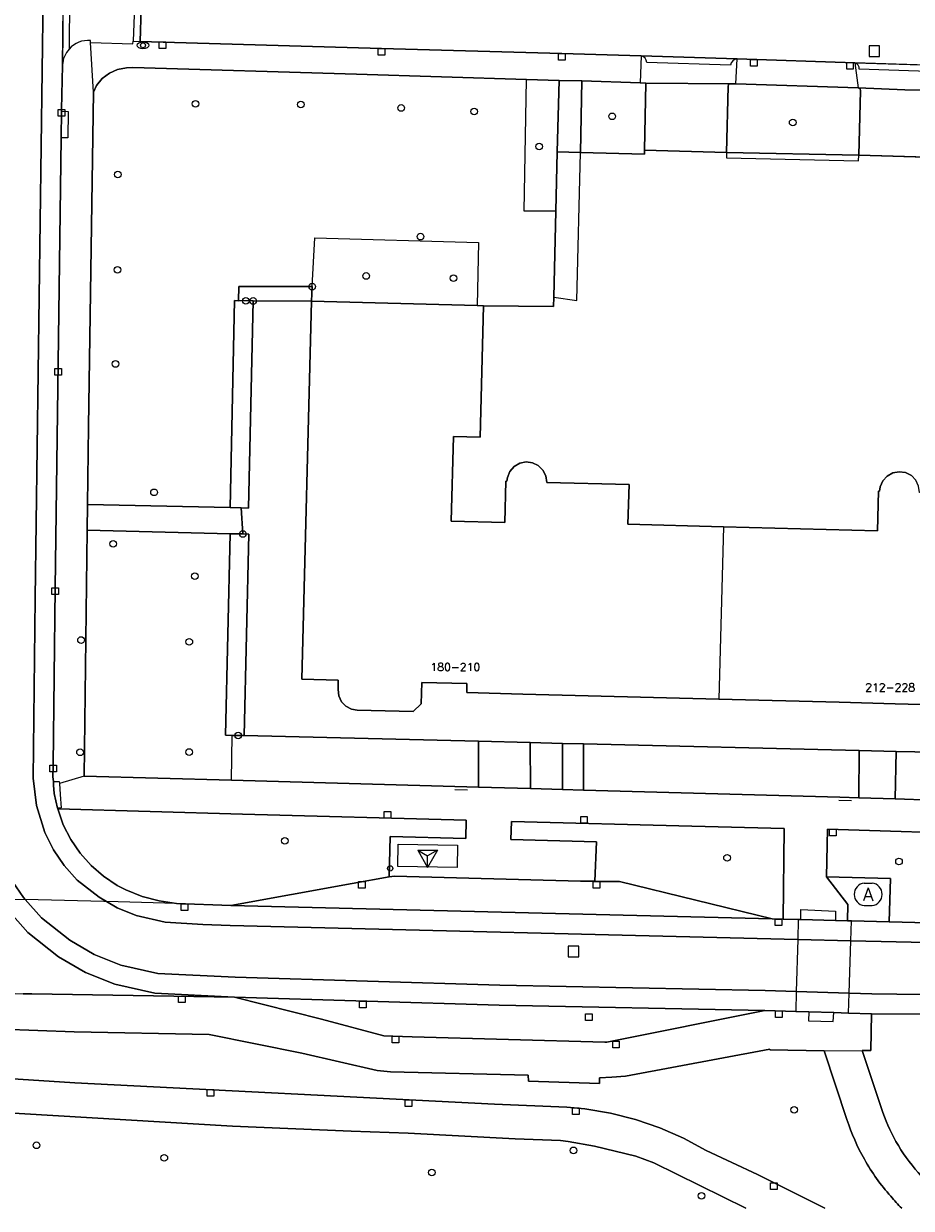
# Model space of a CAD drawing. Header units: metres. Extents: x 108000 to 109000, y 423000 to 423600.
# Tile 6 of 88: x 108161 to 108228, y 423000 to 423089. Entities that reach past the tile are written whole.
import ezdxf

# ---------------------------------------------------------------- set-up
doc = ezdxf.new("R2010")
doc.units = ezdxf.units.M
doc.header["$MEASUREMENT"] = 0
for name, color, linetype in [('abri', 10, 'Continuous'), ('afval apart plaats', 10, 'Continuous'), ('Erf', 10, 'Continuous'), ('Fietspad', 10, 'Continuous'), ('groenvoorziening', 10, 'Continuous'), ('haltepaal', 10, 'Continuous'), ('Hek', 10, 'Continuous'), ('Huisnummers', 10, 'Continuous'), ('inspectie- _rioolput', 10, 'Continuous'), ('kolk', 10, 'Continuous'), ('onverhard', 10, 'Continuous'), ('open verharding', 10, 'Continuous'), ('OV-baan', 10, 'Continuous'), ('pand', 10, 'Continuous'), ('rijbaan lokale weg', 10, 'Continuous'), ('vegetatieobject', 10, 'Continuous'), ('Voetpad', 10, 'Continuous'), ('waterstandmeter', 10, 'Continuous'), ('Wegmarkering', 10, 'Continuous')]:
    doc.layers.add(name, color=color, linetype=linetype)
doc.styles.get("Standard").update_dxf_attribs({"font": 'txt.shx'})

# ---------------------------------------------------------------- blocks, each defined once
blk = doc.blocks.new('308_ACAD_1_FMEBLOCK76')
at = {"layer": 'Voetpad', "color": 255}
blk.add_lwpolyline([(42.797, 5.935), (44.518, 0.744, 0.050314), (45.832, -2.245, 0.052599), (47.818, -5.028, 0.020797), (48.64, -5.934)], format="xyb", dxfattribs=at)
blk.add_lwpolyline([(42.863, -5.934), (37.778, -3.389), (33.924, -1.569), (32.211, -0.648), (30.428, 0.129), (28.586, 0.757), (26.7, 1.232), (24.781, 1.55), (23.415, 1.679), (17.97, 1.905), (-13.628, 3.527), (-19.465, 3.888), (-22.329, 3.737), (-23.688, 3.61), (-26.123, 3.132), (-28.522, 2.498), (-30.874, 1.712), (-32.74, 0.964), (-38.579, -1.651), (-47.322, -5.455), (-48.64, -5.934)], dxfattribs=at)
blk = doc.blocks.new('308_ACAD_1_FMEBLOCK91')
at = {"layer": 'groenvoorziening', "color": 3}
blk.add_lwpolyline([(-3.417, 7.287), (-7.174, 7.325), (-7.228, 4.556), (-7.881, 4.57), (-6.429, 0.204, 0.05058), (-5.333, -2.292, 0.053556), (-3.652, -4.639, 0.087171), (-0.5, -7.325)], format="xyb", dxfattribs=at)
blk.add_lwpolyline([(7.881, -7.325), (7.855, -6.791), (7.79, -5.869), (7.717, -4.837), (7.686, -3.965), (7.671, -3.389), (7.591, -2.558), (7.459, -1.564), (7.215, -0.525), (6.859, 0.433), (6.494, 1.222), (6.238, 1.777), (5.855, 2.437), (5.28, 3.194), (4.699, 3.832), (4.171, 4.35), (3.661, 4.809), (2.995, 5.306), (2.431, 5.59), (1.82, 5.938), (1.223, 6.146), (0.806, 6.163), (0.837, 7.05), (-3.417, 7.287)], dxfattribs=at)
blk = doc.blocks.new('308_ACAD_1_FMEBLOCK92')
at = {"layer": 'groenvoorziening', "color": 3}
for points in [[(56.311, -6.043, -0.052599), (54.325, -3.26, -0.050314), (53.011, -0.271), (51.29, 4.92), (47.211, 4.993), (47.213, 5.033), (36.325, 3.001), (35.296, 2.918), (34.388, 2.876), (34.374, 2.463), (29.019, 2.62), (28.995, 3.067), (18.631, 3.333), (17.621, 3.433), (11.97, 4.738), (4.986, 6.139), (-5.192, 6.346), (-16.143, 6.739)], [(57.132, -6.949, -0.020797), (56.311, -6.043)]]:
    blk.add_lwpolyline(points, format="xyb", dxfattribs=at)
blk.add_lwpolyline([(-40.147, -6.949), (-38.829, -6.47), (-30.086, -2.666), (-24.247, -0.051), (-22.381, 0.697), (-20.029, 1.483), (-17.63, 2.117), (-15.195, 2.595), (-13.836, 2.722), (-10.972, 2.873), (-5.135, 2.512), (26.463, 0.89), (31.908, 0.664), (33.274, 0.535), (35.193, 0.217), (37.079, -0.258), (38.921, -0.886), (40.704, -1.663), (42.417, -2.584), (46.271, -4.404), (51.355, -6.949)], dxfattribs=at)

msp = doc.modelspace()

# ---------------------------------------------------------------- linework, layer by layer
at = {"layer": 'abri', "color": 4, "true_color": 0x00f0f0}
for p, q in [((108191.087, 423026.977), (108192.587, 423026.977)), ((108191.087, 423026.977), (108191.837, 423026.545)), ((108191.087, 423026.977), (108191.837, 423025.678)), ((108192.587, 423026.977), (108191.837, 423025.678)), ((108192.587, 423026.977), (108191.837, 423026.544)), ((108191.837, 423025.678), (108191.837, 423026.545))]:
    msp.add_line(p, q, dxfattribs=at)
at = {"layer": 'afval apart plaats', "color": 32, "true_color": 0xe17500}
for p, q in [((108224.708, 423024.496), (108225.308, 423024.496)), ((108224.708, 423022.796), (108225.308, 423022.796))]:
    msp.add_line(p, q, dxfattribs=at)
for centre, start, end in [((108224.815, 423023.646), 97.15267, 262.84733), ((108225.202, 423023.646), 277.15267, 82.84733)]:
    msp.add_arc(centre, 0.857, start, end, dxfattribs=at)
at = {"layer": 'Erf', "color": 52, "true_color": 0xd2d200}
for points in [[(108230.33, 423079.144), (108224.303, 423079.312), (108214.346, 423079.526), (108208.174, 423079.69), (108208.168, 423079.407), (108203.359, 423079.53), (108201.599, 423079.573), (108201.49, 423075.1), (108201.332, 423068.615), (108201.303, 423067.925), (108196.039, 423067.978), (108195.78, 423058.081), (108193.78, 423058.134), (108193.613, 423051.766), (108197.642, 423051.66), (108197.723, 423054.759), (108197.803, 423054.757), (108197.84, 423055.053), (108198.025, 423055.504), (108198.346, 423055.873), (108198.767, 423056.119), (108199.246, 423056.217), (108199.73, 423056.155), (108200.169, 423055.942), (108200.517, 423055.599), (108200.735, 423055.162), (108200.802, 423054.678), (108207, 423054.516), (108206.921, 423051.517), (108214.109, 423051.328), (108225.715, 423051.024), (108225.792, 423054.019), (108225.872, 423054.017), (108225.916, 423054.345), (108226.11, 423054.793), (108226.438, 423055.156), (108226.864, 423055.393), (108227.344, 423055.482), (108227.827, 423055.411), (108228.262, 423055.189)], [(108183.083, 423068.318), (108178.694, 423068.339), (108178.346, 423052.742), (108177.797, 423052.754), (108177.926, 423050.789), (108178.376, 423050.778), (108178.013, 423035.599), (108195.658, 423035.173), (108199.564, 423035.079), (108201.992, 423035.02), (108203.585, 423034.982), (108224.344, 423034.481), (108227.121, 423034.414), (108229.932, 423034.346)], [(108241.68, 423037.621), (108227.053, 423038.002), (108222.814, 423038.113), (108213.768, 423038.349), (108199.002, 423038.734), (108194.777, 423038.844), (108194.791, 423039.534), (108191.392, 423039.606), (108191.358, 423037.996), (108190.742, 423037.42), (108186.529, 423037.519), (108186.106, 423037.589), (108185.677, 423037.81), (108185.343, 423038.159), (108185.14, 423038.597), (108185.091, 423039.077), (108185.108, 423039.787), (108182.35, 423039.854), (108183.083, 423068.318)]]:
    msp.add_lwpolyline(points, dxfattribs=at)
at = {"layer": 'Fietspad', "color": 255}
for p, q in [((108159.644, 423023.314), (108161.525, 423023.264)), ((108172.933, 423022.96), (108167.647, 423023.101))]:
    msp.add_line(p, q, dxfattribs=at)
for points in [[(108163.19, 423175.301), (108163.244, 423174.963), (108163.392, 423172.899), (108163.639, 423167.287), (108163.752, 423161.697), (108163.77, 423159.604), (108163.639, 423148.287), (108163.432, 423134.304), (108163.262, 423122.811), (108163.131, 423112.824), (108162.951, 423097.037), (108162.27, 423045.957), (108162.119, 423032.401), (108162.377, 423030.349), (108163.003, 423028.309), (108163.668, 423027.002), (108164.476, 423025.818), (108165.452, 423024.725), (108167.091, 423023.425), (108167.647, 423023.101)], [(108161.525, 423023.264), (108161.396, 423023.408), (108160.303, 423025.009), (108159.371, 423026.841), (108158.548, 423029.526), (108158.247, 423031.914), (108158.172, 423034.512), (108158.225, 423040.658), (108158.479, 423062.883), (108158.702, 423080.866), (108159.1, 423110.723), (108159.263, 423126.117), (108159.524, 423145.886), (108159.75, 423161.825), (108159.709, 423165.928), (108159.617, 423170.128), (108159.272, 423174.165)], [(108172.933, 423022.96), (108171.621, 423023.146), (108170.342, 423023.488), (108169.113, 423023.982), (108168.456, 423024.325), (108167.422, 423025.009), (108166.485, 423025.82), (108165.66, 423026.744), (108164.961, 423027.768), (108164.399, 423028.873), (108163.976, 423030.077), (108163.963, 423030.139), (108163.723, 423031.252), (108163.671, 423031.87), (108163.649, 423032.138), (108163.62, 423032.487), (108163.63, 423033.366), (108163.78, 423046.736), (108164.234, 423080.624), (108164.261, 423082.639), (108164.263, 423082.763), (108164.334, 423086.082), (108164.334, 423086.117), (108164.439, 423094.979)], [(108255.689, 423015.512), (108254.827, 423015.536), (108229.043, 423016.112), (108225.293, 423016.15), (108223.572, 423016.203), (108219.593, 423016.326), (108217.266, 423016.399), (108197.265, 423016.81), (108177.332, 423017.399), (108171.513, 423017.688), (108168.732, 423018.313), (108166.732, 423019.117), (108164.884, 423020.195), (108162.764, 423021.876), (108161.525, 423023.264)], [(108160.212, 423022.482), (108161.731, 423020.78), (108164.036, 423018.953), (108166.07, 423017.766), (108168.285, 423016.876), (108171.301, 423016.198), (108177.288, 423015.9), (108197.227, 423015.31), (108217.227, 423014.899), (108219.552, 423014.827), (108220.542, 423014.796), (108222.422, 423014.738), (108223.522, 423014.704), (108225.262, 423014.65), (108229.019, 423014.612), (108233.273, 423014.375), (108238.282, 423014.194), (108242.826, 423014.081), (108246.842, 423014.016), (108250.296, 423013.881), (108252.323, 423013.85), (108253.485, 423013.802), (108253.492, 423013.802), (108255.524, 423013.789)], [(108167.647, 423023.101), (108168.452, 423022.631), (108169.895, 423022.051), (108172.065, 423021.563), (108174.904, 423021.388), (108176.975, 423021.313), (108219.703, 423020.252), (108223.704, 423020.146), (108253.285, 423019.482), (108255.913, 423019.415)], [(108255.999, 423020.925), (108255.441, 423020.94), (108253.321, 423020.982), (108239.191, 423021.26), (108226.598, 423021.574), (108223.754, 423021.645), (108223.464, 423021.652), (108222.543, 423021.676), (108219.927, 423021.746), (108219.744, 423021.751), (108218.601, 423021.781), (108217.793, 423021.803), (108177.021, 423022.812), (108172.933, 423022.96)]]:
    msp.add_lwpolyline(points, dxfattribs=at)
at = {"layer": 'groenvoorziening', "color": 3}
msp.add_line((108177.071, 423032.237), (108177.113, 423035.621), dxfattribs=at)
for points in [[(108199.281, 423085.018), (108186.484, 423085.412), (108169.642, 423085.916), (108169.146, 423085.9), (108168.482, 423085.778), (108167.866, 423085.503), (108167.331, 423085.092), (108166.908, 423084.566), (108166.663, 423084.077), (108166.304, 423058.875), (108166.227, 423053.019), (108176.96, 423052.773), (108177.294, 423068.37), (108177.595, 423068.354), (108177.619, 423069.423), (108183.142, 423069.418)], [(108201.49, 423075.1), (108199.098, 423075.094), (108199.281, 423085.018)], [(108201.49, 423075.1), (108201.599, 423079.573), (108201.729, 423084.943), (108199.281, 423085.018)], [(108208.279, 423084.748), (108207.841, 423084.763), (108203.451, 423084.914), (108203.359, 423079.53), (108208.168, 423079.407), (108208.174, 423079.69), (108208.279, 423084.748)], [(108224.258, 423084.399), (108215.043, 423084.682), (108214.624, 423084.695), (108214.501, 423084.634), (108214.455, 423084.5), (108214.346, 423079.526), (108224.303, 423079.312), (108224.429, 423084.175), (108224.397, 423084.314), (108224.258, 423084.399)], [(108195.556, 423067.991), (108196.039, 423067.978), (108201.303, 423067.925), (108201.332, 423068.615), (108201.49, 423075.1)], [(108183.142, 423069.418), (108183.341, 423073.098), (108195.664, 423072.749), (108195.556, 423067.991)], [(108183.142, 423069.418), (108183.113, 423068.868), (108183.083, 423068.318), (108195.556, 423067.991)], [(108177.113, 423035.621), (108176.613, 423035.632), (108176.976, 423050.812), (108166.202, 423051.078), (108165.959, 423032.545), (108177.071, 423032.237)], [(108177.071, 423032.237), (108195.671, 423031.722), (108195.658, 423035.173), (108178.013, 423035.599), (108177.562, 423035.61), (108177.463, 423035.612), (108177.113, 423035.621)], [(108201.992, 423035.02), (108199.564, 423035.079), (108199.578, 423031.614), (108201.979, 423031.547), (108201.992, 423035.02)], [(108224.344, 423034.481), (108203.585, 423034.982), (108203.572, 423031.503), (108222.865, 423030.969), (108224.318, 423030.923), (108224.344, 423034.481)], [(108229.932, 423034.346), (108227.121, 423034.414), (108227.043, 423030.835), (108229.835, 423030.746), (108229.932, 423034.346)], [(108189.01, 423027.999), (108194.72, 423027.852), (108194.74, 423029.226), (108177.884, 423029.683), (108163.976, 423030.077), (108164.399, 423028.873), (108164.961, 423027.768), (108165.66, 423026.744), (108166.485, 423025.82), (108167.422, 423025.009), (108168.456, 423024.325), (108169.113, 423023.982), (108170.342, 423023.488), (108171.621, 423023.146), (108172.933, 423022.96), (108177.021, 423022.812), (108186.164, 423024.456), (108188.927, 423024.961), (108189.01, 423027.999)], [(108218.685, 423028.614), (108211.737, 423028.777), (108198.161, 423029.137), (108198.11, 423027.785), (108204.557, 423027.596), (108204.414, 423024.628), (108204.802, 423024.623), (108206.277, 423024.603), (108217.793, 423021.803), (108218.601, 423021.781), (108218.685, 423028.614)], [(108221.879, 423024.961), (108226.698, 423024.843), (108226.598, 423021.574), (108239.191, 423021.26), (108253.321, 423020.982), (108253.475, 423027.717), (108248.773, 423027.788), (108234.636, 423028.148), (108221.959, 423028.556), (108221.879, 423024.961)], [(108215.802, 423000), (108208.879, 423003.437), (108207.51, 423003.916), (108204.398, 423004.677), (108202.423, 423005.039), (108201.842, 423005.116), (108198.42, 423005.235), (108190.357, 423005.662), (108186.074, 423005.799), (108177.144, 423006.181), (108161.063, 423007.129), (108159.218, 423007.17), (108157.377, 423007.05), (108155.59, 423006.779), (108153.236, 423006.345), (108150.917, 423005.755), (108148.642, 423005.011), (108146.953, 423004.346), (108137.825, 423000.271), (108137.138, 423000)]]:
    msp.add_lwpolyline(points, dxfattribs=at)
at = {"layer": 'haltepaal', "color": 30}
msp.add_circle((108189.014, 423025.599), 0.2, dxfattribs=at)
at = {"layer": 'Hek', "color": 30}
for p, q in [((108193.882, 423031.532), (108194.842, 423031.524)), ((108222.797, 423030.731), (108223.75, 423030.716))]:
    msp.add_line(p, q, dxfattribs=at)
at = {"layer": 'inspectie- _rioolput', "color": 30}
for p, q in [((108225.875, 423087.562), (108225.075, 423087.562)), ((108225.075, 423087.562), (108225.075, 423086.762)), ((108225.875, 423086.762), (108225.875, 423087.562)), ((108225.075, 423086.762), (108225.875, 423086.762)), ((108203.213, 423019.753), (108202.413, 423019.753)), ((108202.413, 423019.753), (108202.413, 423018.953)), ((108203.213, 423018.953), (108203.213, 423019.753)), ((108202.413, 423018.953), (108203.213, 423018.953))]:
    msp.add_line(p, q, dxfattribs=at)
at = {"layer": 'kolk', "color": 30, "true_color": 0xf07a00}
for p, q in [((108171.621, 423087.356), (108171.621, 423087.856)), ((108171.621, 423087.856), (108172.121, 423087.856)), ((108172.121, 423087.856), (108172.121, 423087.356)), ((108172.121, 423087.356), (108171.621, 423087.356)), ((108188.118, 423086.86), (108188.118, 423087.36)), ((108188.118, 423087.36), (108188.618, 423087.36)), ((108188.618, 423086.86), (108188.118, 423086.86)), ((108188.618, 423087.36), (108188.618, 423086.86)), ((108201.681, 423086.473), (108201.681, 423086.973)), ((108201.681, 423086.973), (108202.181, 423086.973)), ((108202.181, 423086.973), (108202.181, 423086.473)), ((108202.181, 423086.473), (108201.681, 423086.473)), ((108216.148, 423086.032), (108216.148, 423086.532)), ((108216.148, 423086.532), (108216.648, 423086.532)), ((108216.648, 423086.032), (108216.148, 423086.032)), ((108216.648, 423086.532), (108216.648, 423086.032)), ((108223.393, 423085.803), (108223.393, 423086.303)), ((108223.393, 423086.303), (108223.893, 423086.303)), ((108223.893, 423085.803), (108223.393, 423085.803)), ((108223.893, 423086.303), (108223.893, 423085.803)), ((108164.013, 423082.263), (108164.013, 423082.763)), ((108164.013, 423082.763), (108164.513, 423082.763)), ((108164.513, 423082.263), (108164.013, 423082.263)), ((108164.513, 423082.763), (108164.513, 423082.263)), ((108163.752, 423062.76), (108163.752, 423063.26)), ((108163.752, 423063.26), (108164.252, 423063.26)), ((108164.252, 423062.76), (108163.752, 423062.76)), ((108164.252, 423063.26), (108164.252, 423062.76)), ((108163.53, 423046.236), (108163.53, 423046.736)), ((108163.53, 423046.736), (108164.03, 423046.736)), ((108164.03, 423046.736), (108164.03, 423046.236)), ((108164.03, 423046.236), (108163.53, 423046.236)), ((108163.38, 423032.866), (108163.38, 423033.366)), ((108163.38, 423033.366), (108163.88, 423033.366)), ((108163.88, 423033.366), (108163.88, 423032.866)), ((108163.88, 423032.866), (108163.38, 423032.866)), ((108188.555, 423029.378), (108188.555, 423029.878)), ((108188.555, 423029.878), (108189.055, 423029.878)), ((108189.055, 423029.878), (108189.055, 423029.378)), ((108203.361, 423029.008), (108203.361, 423029.508)), ((108203.361, 423029.508), (108203.861, 423029.508)), ((108203.861, 423029.508), (108203.861, 423029.008)), ((108189.055, 423029.378), (108188.555, 423029.378)), ((108203.861, 423029.008), (108203.361, 423029.008)), ((108222.089, 423028.044), (108222.089, 423028.544)), ((108222.089, 423028.544), (108222.589, 423028.544)), ((108222.589, 423028.044), (108222.089, 423028.044)), ((108222.589, 423028.544), (108222.589, 423028.044)), ((108186.64, 423024.117), (108186.64, 423024.617)), ((108186.64, 423024.617), (108187.14, 423024.617)), ((108187.14, 423024.117), (108186.64, 423024.117)), ((108187.14, 423024.617), (108187.14, 423024.117)), ((108204.303, 423024.119), (108204.303, 423024.619)), ((108204.303, 423024.619), (108204.803, 423024.619)), ((108204.803, 423024.119), (108204.303, 423024.119)), ((108204.803, 423024.619), (108204.803, 423024.119)), ((108173.271, 423022.428), (108173.271, 423022.928)), ((108173.271, 423022.928), (108173.771, 423022.928)), ((108173.771, 423022.428), (108173.271, 423022.428)), ((108173.771, 423022.928), (108173.771, 423022.428)), ((108218.012, 423021.29), (108218.012, 423021.79)), ((108218.012, 423021.79), (108218.512, 423021.79)), ((108218.512, 423021.79), (108218.512, 423021.29)), ((108218.512, 423021.29), (108218.012, 423021.29)), ((108173.066, 423015.49), (108173.066, 423015.99)), ((108173.066, 423015.99), (108173.566, 423015.99)), ((108173.566, 423015.49), (108173.066, 423015.49)), ((108173.566, 423015.99), (108173.566, 423015.49)), ((108186.703, 423015.108), (108186.703, 423015.608)), ((108186.703, 423015.608), (108187.203, 423015.608)), ((108187.203, 423015.608), (108187.203, 423015.108)), ((108187.203, 423015.108), (108186.703, 423015.108)), ((108203.714, 423014.137), (108203.714, 423014.637)), ((108203.714, 423014.637), (108204.214, 423014.637)), ((108204.214, 423014.637), (108204.214, 423014.137)), ((108218.044, 423014.366), (108218.044, 423014.866)), ((108218.044, 423014.866), (108218.544, 423014.866)), ((108218.544, 423014.366), (108218.044, 423014.366)), ((108218.544, 423014.866), (108218.544, 423014.366)), ((108204.214, 423014.137), (108203.714, 423014.137)), ((108189.172, 423012.457), (108189.172, 423012.957)), ((108189.172, 423012.957), (108189.672, 423012.957)), ((108189.672, 423012.957), (108189.672, 423012.457)), ((108205.771, 423012.093), (108205.771, 423012.593)), ((108205.771, 423012.593), (108206.271, 423012.593)), ((108206.271, 423012.593), (108206.271, 423012.093)), ((108189.672, 423012.457), (108189.172, 423012.457)), ((108206.271, 423012.093), (108205.771, 423012.093)), ((108175.226, 423008.449), (108175.226, 423008.949)), ((108175.226, 423008.949), (108175.726, 423008.949)), ((108175.726, 423008.949), (108175.726, 423008.449)), ((108175.726, 423008.449), (108175.226, 423008.449)), ((108190.151, 423007.672), (108190.151, 423008.172)), ((108190.151, 423008.172), (108190.651, 423008.172)), ((108190.651, 423008.172), (108190.651, 423007.672)), ((108190.651, 423007.672), (108190.151, 423007.672)), ((108202.749, 423007.058), (108202.749, 423007.558)), ((108202.749, 423007.558), (108203.249, 423007.558)), ((108203.249, 423007.558), (108203.249, 423007.058)), ((108203.249, 423007.058), (108202.749, 423007.058)), ((108217.664, 423001.422), (108217.664, 423001.922)), ((108217.664, 423001.922), (108218.164, 423001.922)), ((108218.164, 423001.922), (108218.164, 423001.422)), ((108218.164, 423001.422), (108217.664, 423001.422))]:
    msp.add_line(p, q, dxfattribs=at)
at = {"layer": 'onverhard', "color": 255}
for points in [[(108178.694, 423068.339), (108183.083, 423068.318), (108183.113, 423068.868), (108183.142, 423069.418), (108177.619, 423069.423), (108177.595, 423068.354)], [(108177.595, 423068.354), (108177.294, 423068.37), (108176.96, 423052.773), (108177.797, 423052.754), (108178.346, 423052.742), (108178.694, 423068.339)], [(108178.694, 423068.339), (108178.144, 423068.347), (108177.595, 423068.354)], [(108177.926, 423050.789), (108176.976, 423050.812), (108176.613, 423035.632), (108177.113, 423035.621), (108177.463, 423035.612), (108177.562, 423035.61), (108178.013, 423035.599), (108178.376, 423050.778), (108177.926, 423050.789)]]:
    msp.add_lwpolyline(points, dxfattribs=at)
at = {"layer": 'open verharding', "color": 255}
for points in [[(108203.451, 423084.914), (108201.729, 423084.943), (108201.599, 423079.573), (108203.359, 423079.53), (108203.451, 423084.914)], [(108214.455, 423084.5), (108214.501, 423084.634), (108214.624, 423084.695), (108208.279, 423084.748), (108208.174, 423079.69), (108214.346, 423079.526), (108214.455, 423084.5)], [(108230.436, 423083.198), (108230.506, 423083.559), (108230.6, 423083.735), (108230.728, 423083.887), (108230.885, 423084.009), (108231.257, 423084.156), (108227.77, 423084.253), (108224.258, 423084.399), (108224.397, 423084.314), (108224.429, 423084.175), (108224.303, 423079.312), (108230.33, 423079.144), (108230.436, 423083.198)], [(108177.797, 423052.754), (108176.96, 423052.773), (108166.227, 423053.019), (108166.202, 423051.078), (108176.976, 423050.812), (108177.926, 423050.789), (108177.797, 423052.754)], [(108199.564, 423035.079), (108195.658, 423035.173), (108195.671, 423031.722), (108199.578, 423031.614), (108199.564, 423035.079)], [(108203.585, 423034.982), (108201.992, 423035.02), (108201.979, 423031.547), (108203.572, 423031.503), (108203.585, 423034.982)], [(108227.121, 423034.414), (108224.344, 423034.481), (108224.318, 423030.923), (108227.043, 423030.835), (108227.121, 423034.414)], [(108223.464, 423021.652), (108223.754, 423021.645), (108226.598, 423021.574), (108226.698, 423024.843), (108221.879, 423024.961), (108223.488, 423022.885), (108223.464, 423021.652)]]:
    msp.add_lwpolyline(points, dxfattribs=at)
at = {"layer": 'OV-baan', "color": 254, "true_color": 0xe1e1e1}
for points in [[(108206.277, 423024.603), (108204.802, 423024.623), (108204.414, 423024.628), (108203.351, 423024.643), (108189.336, 423025.014), (108188.927, 423024.961), (108186.164, 423024.456), (108177.021, 423022.812), (108217.793, 423021.803), (108206.277, 423024.603)], [(108217.227, 423014.899), (108197.227, 423015.31), (108177.288, 423015.9), (108183.852, 423014.235), (108188.546, 423013.002), (108189.214, 423012.974), (108190.662, 423012.913), (108205.178, 423012.505), (108205.329, 423012.501), (108217.227, 423014.899)]]:
    msp.add_lwpolyline(points, dxfattribs=at)
at = {"layer": 'pand', "color": 1}
msp.add_line((108214.109, 423051.328), (108213.768, 423038.349), dxfattribs=at)
for points in [[(108214.109, 423051.328), (108206.921, 423051.517), (108207, 423054.516), (108200.802, 423054.678), (108200.735, 423055.162), (108200.517, 423055.599), (108200.169, 423055.942), (108199.73, 423056.155), (108199.246, 423056.217), (108198.767, 423056.119), (108198.346, 423055.873), (108198.025, 423055.504), (108197.84, 423055.053), (108197.803, 423054.757), (108197.723, 423054.759), (108197.642, 423051.66), (108193.613, 423051.766), (108193.78, 423058.134), (108195.78, 423058.081), (108196.039, 423067.978), (108195.556, 423067.991), (108183.083, 423068.318), (108182.35, 423039.854), (108185.108, 423039.787), (108185.091, 423039.077), (108185.14, 423038.597), (108185.343, 423038.159), (108185.677, 423037.81), (108186.106, 423037.589), (108186.529, 423037.519), (108190.742, 423037.42), (108191.358, 423037.996), (108191.392, 423039.606), (108194.791, 423039.534), (108194.777, 423038.844), (108199.002, 423038.734), (108213.768, 423038.349)], [(108213.768, 423038.349), (108222.814, 423038.113), (108227.053, 423038.002), (108241.68, 423037.621), (108242.028, 423037.612), (108242.369, 423050.583), (108242.083, 423050.591), (108235.002, 423050.777), (108235.061, 423053.791), (108228.87, 423053.913), (108228.813, 423054.398), (108228.603, 423054.839), (108228.262, 423055.189), (108227.827, 423055.411), (108227.344, 423055.482), (108226.864, 423055.393), (108226.438, 423055.156), (108226.11, 423054.793), (108225.916, 423054.345), (108225.872, 423054.017), (108225.792, 423054.019), (108225.715, 423051.024), (108214.109, 423051.328)]]:
    msp.add_lwpolyline(points, dxfattribs=at)
at = {"layer": 'rijbaan lokale weg', "color": 255}
for points in [[(108167.647, 423023.101), (108167.091, 423023.425), (108165.452, 423024.725), (108164.476, 423025.818), (108163.668, 423027.002), (108163.003, 423028.309), (108162.377, 423030.349), (108162.119, 423032.401), (108162.27, 423045.957), (108162.951, 423097.037), (108163.131, 423112.824), (108163.262, 423122.811), (108163.432, 423134.304), (108163.639, 423148.287), (108163.77, 423159.604), (108163.752, 423161.697), (108163.639, 423167.287), (108163.392, 423172.899), (108163.244, 423174.963), (108163.19, 423175.301)], [(108159.272, 423174.165), (108159.617, 423170.128), (108159.709, 423165.928), (108159.75, 423161.825), (108159.524, 423145.886), (108159.263, 423126.117), (108159.1, 423110.723), (108158.702, 423080.866), (108158.479, 423062.883), (108158.225, 423040.658), (108158.172, 423034.512), (108158.247, 423031.914), (108158.548, 423029.526), (108159.371, 423026.841), (108160.303, 423025.009), (108161.396, 423023.408), (108161.525, 423023.264)], [(108170.348, 423092.936), (108170.176, 423087.893), (108188.373, 423087.355), (108201.929, 423086.98), (108207.925, 423086.79), (108215.15, 423086.569), (108223.998, 423086.281), (108231.52, 423086.041), (108245.597, 423085.621), (108251.525, 423085.413), (108251.576, 423085.411), (108259.451, 423085.147), (108267.057, 423084.892), (108267.084, 423084.892)], [(108112.895, 423021.201), (108143.954, 423018.079), (108143.851, 423016.855), (108144.629, 423016.787), (108145.606, 423016.734), (108148.502, 423016.578), (108152.522, 423016.402), (108160.174, 423016.193), (108161.384, 423016.164), (108162.041, 423016.148), (108177.288, 423015.9), (108171.301, 423016.198), (108168.285, 423016.876), (108166.07, 423017.766), (108164.036, 423018.953), (108161.731, 423020.78), (108160.212, 423022.482), (108159.644, 423023.314)], [(108161.525, 423023.264), (108162.764, 423021.876), (108164.884, 423020.195), (108166.732, 423019.117), (108168.732, 423018.313), (108171.513, 423017.688), (108177.332, 423017.399), (108197.265, 423016.81), (108217.266, 423016.399), (108219.593, 423016.326), (108223.572, 423016.203), (108225.293, 423016.15), (108229.043, 423016.112), (108254.827, 423015.536), (108255.689, 423015.512)], [(108167.647, 423023.101), (108167.439, 423023.106), (108161.525, 423023.264)], [(108255.913, 423019.415), (108253.285, 423019.482), (108223.704, 423020.146), (108219.703, 423020.252), (108176.975, 423021.313), (108174.904, 423021.388), (108172.065, 423021.563), (108169.895, 423022.051), (108168.452, 423022.631), (108167.647, 423023.101)]]:
    msp.add_lwpolyline(points, dxfattribs=at)
at = {"layer": 'vegetatieobject', "color": 3}
for centre in [(108174.35, 423083.184), (108182.286, 423083.138), (108189.839, 423082.876), (108195.347, 423082.614), (108205.733, 423082.246), (108219.328, 423081.774), (108200.233, 423079.97), (108168.508, 423077.859), (108191.301, 423073.185), (108168.475, 423070.682), (108183.142, 423069.418), (108187.213, 423070.222), (108193.784, 423070.062), (108178.144, 423068.347), (108178.694, 423068.339), (108168.325, 423063.596), (108171.231, 423053.925), (108177.926, 423050.789), (108168.148, 423050.048), (108174.307, 423047.61), (108165.733, 423042.802), (108173.888, 423042.672), (108177.562, 423035.61), (108165.66, 423034.346), (108173.876, 423034.364), (108181.074, 423027.67), (108214.382, 423026.398), (108227.332, 423026.122), (108219.437, 423007.416), (108162.388, 423004.746), (108202.818, 423004.363), (108172.005, 423003.796), (108192.149, 423002.693), (108212.462, 423000.944)]:
    msp.add_circle(centre, 0.25, dxfattribs=at)
at = {"layer": 'Voetpad', "color": 255}
for p, q in [((108164.439, 423094.979), (108164.334, 423086.117)), ((108164.901, 423093.835), (108164.833, 423087.312)), ((108169.862, 423092.95), (108169.652, 423087.908)), ((108170.176, 423087.893), (108170.348, 423092.936)), ((108166.663, 423084.077), (108166.454, 423087.8)), ((108169.652, 423087.908), (108170.176, 423087.893)), ((108207.925, 423086.79), (108207.841, 423084.763)), ((108215.15, 423086.569), (108207.925, 423086.79)), ((108215.043, 423084.682), (108215.15, 423086.569)), ((108223.998, 423086.281), (108215.15, 423086.569)), ((108223.998, 423086.281), (108224.258, 423084.399)), ((108231.52, 423086.041), (108223.998, 423086.281)), ((108215.043, 423084.682), (108224.258, 423084.399)), ((108164.261, 423082.639), (108164.234, 423080.624)), ((108165.959, 423032.545), (108164.101, 423031.997)), ((108219.927, 423021.746), (108222.543, 423021.676)), ((108222.422, 423014.738), (108220.542, 423014.796)), ((108221.692, 423011.869), (108224.555, 423011.895))]:
    msp.add_line(p, q, dxfattribs=at)
for points in [[(108166.454, 423087.8), (108166.444, 423087.8), (108166.445, 423087.962, 0.232582), (108164.833, 423087.312)], [(108164.833, 423087.312, 0.168519), (108164.334, 423086.117)], [(108215.15, 423086.569, 0.388661), (108214.653, 423086.09), (108208.342, 423086.311, 0.337481), (108207.925, 423086.79)], [(108231.52, 423086.041, 0.402645), (108231.032, 423085.579), (108224.341, 423085.792, 0.354494), (108223.998, 423086.281)], [(108231.937, 423000, -0.087171), (108228.784, 423002.686, -0.053556), (108227.103, 423005.033, -0.05058), (108226.007, 423007.529), (108224.555, 423011.895)]]:
    msp.add_lwpolyline(points, format="xyb", dxfattribs=at)
for points in [[(108166.454, 423087.8), (108169.644, 423087.711), (108169.652, 423087.908)], [(108207.925, 423086.79), (108201.929, 423086.98), (108188.373, 423087.355), (108170.176, 423087.893)], [(108164.334, 423086.117), (108164.334, 423086.082), (108164.263, 423082.763), (108164.261, 423082.639)], [(108166.663, 423084.077), (108166.908, 423084.566), (108167.331, 423085.092), (108167.866, 423085.503), (108168.482, 423085.778), (108169.146, 423085.9), (108169.642, 423085.916), (108186.484, 423085.412), (108199.281, 423085.018), (108201.729, 423084.943), (108203.451, 423084.914), (108207.841, 423084.763)], [(108207.841, 423084.763), (108208.279, 423084.748), (108214.624, 423084.695), (108215.043, 423084.682)], [(108165.959, 423032.545), (108166.202, 423051.078), (108166.227, 423053.019), (108166.304, 423058.875), (108166.663, 423084.077)], [(108224.258, 423084.399), (108227.77, 423084.253), (108231.257, 423084.156), (108231.455, 423084.15)], [(108164.261, 423082.639), (108164.765, 423082.607), (108164.748, 423080.629), (108164.234, 423080.624)], [(108164.234, 423080.624), (108163.78, 423046.736), (108163.63, 423033.366), (108163.62, 423032.487), (108163.649, 423032.138)], [(108163.649, 423032.138), (108164.088, 423032.157), (108164.101, 423031.997)], [(108163.649, 423032.138), (108163.671, 423031.87), (108163.723, 423031.252), (108163.963, 423030.139)], [(108245.158, 423030.256), (108231.276, 423030.7), (108229.835, 423030.746), (108227.043, 423030.835), (108224.318, 423030.923), (108222.865, 423030.969), (108203.572, 423031.503), (108201.979, 423031.547), (108199.578, 423031.614), (108195.671, 423031.722), (108177.071, 423032.237), (108165.959, 423032.545)], [(108164.101, 423031.997), (108164.171, 423031.166), (108164.229, 423030.171), (108163.963, 423030.139)], [(108163.963, 423030.139), (108163.976, 423030.077), (108177.884, 423029.683), (108194.74, 423029.226), (108194.72, 423027.852), (108189.01, 423027.999), (108188.927, 423024.961), (108189.336, 423025.014), (108203.351, 423024.643), (108204.414, 423024.628), (108204.557, 423027.596), (108198.11, 423027.785), (108198.161, 423029.137), (108211.737, 423028.777), (108218.685, 423028.614), (108218.601, 423021.781), (108219.744, 423021.751), (108219.927, 423021.746)], [(108222.543, 423021.676), (108223.464, 423021.652), (108223.488, 423022.885), (108221.879, 423024.961), (108221.959, 423028.556), (108234.636, 423028.148), (108248.773, 423027.788), (108253.475, 423027.717), (108253.321, 423020.982), (108255.441, 423020.94), (108255.949, 423021.085), (108256.01, 423021.125)], [(108194.08, 423027.347), (108194.048, 423025.657), (108189.595, 423025.742), (108189.627, 423027.432), (108194.08, 423027.347)], [(108219.927, 423021.746), (108219.945, 423022.495), (108222.548, 423022.384), (108222.543, 423021.676)], [(108220.542, 423014.796), (108219.552, 423014.827), (108217.227, 423014.899), (108205.329, 423012.501), (108205.178, 423012.505), (108190.662, 423012.913), (108189.214, 423012.974), (108188.546, 423013.002), (108183.852, 423014.235), (108177.288, 423015.9), (108162.041, 423016.148), (108161.384, 423016.164)], [(108220.542, 423014.796), (108220.512, 423014.114), (108222.365, 423014.076), (108222.422, 423014.738)], [(108224.555, 423011.895), (108225.208, 423011.881), (108225.262, 423014.65), (108223.522, 423014.704), (108222.422, 423014.738)], [(108113.491, 423002.182), (108117.663, 423003.163), (108121.795, 423004.3), (108124.149, 423005.022), (108128.035, 423006.309), (108132.78, 423008.05), (108139.601, 423010.645), (108145.57, 423013.051), (108147.265, 423013.898), (108154.259, 423013.688), (108165.21, 423013.295), (108175.388, 423013.088), (108182.372, 423011.687), (108188.023, 423010.382), (108189.033, 423010.282), (108199.397, 423010.016), (108199.421, 423009.569), (108204.776, 423009.412), (108204.79, 423009.825), (108205.698, 423009.867), (108206.727, 423009.95), (108217.615, 423011.982), (108217.613, 423011.942), (108221.692, 423011.869)], [(108137.138, 423000), (108137.825, 423000.271), (108146.953, 423004.346), (108148.642, 423005.011), (108150.917, 423005.755), (108153.236, 423006.345), (108155.59, 423006.779), (108157.377, 423007.05), (108159.218, 423007.17), (108161.063, 423007.129), (108177.144, 423006.181), (108186.074, 423005.799), (108190.357, 423005.662), (108198.42, 423005.235), (108201.842, 423005.116), (108202.423, 423005.039), (108204.398, 423004.677), (108207.51, 423003.916), (108208.879, 423003.437), (108215.802, 423000)]]:
    msp.add_lwpolyline(points, dxfattribs=at)
at = {"layer": 'waterstandmeter', "color": 2}
msp.add_circle((108170.4, 423087.6), 0.188, dxfattribs=at)
msp.add_ellipse((108170.4, 423087.6), major_axis=(0.45, 0), ratio=0.583333, dxfattribs=at)
at = {"layer": 'Wegmarkering', "color": 255}
for p, q in [((108203.074, 423068.371), (108203.359, 423079.53)), ((108214.346, 423079.526), (108208.174, 423079.69)), ((108224.303, 423079.312), (108230.33, 423079.144)), ((108201.332, 423068.615), (108203.074, 423068.371))]:
    msp.add_line(p, q, dxfattribs=at)
for points in [[(108214.346, 423079.526), (108214.343, 423079.116), (108224.283, 423078.897), (108224.303, 423079.312)], [(108219.744, 423021.751), (108219.703, 423020.252), (108219.593, 423016.326), (108219.552, 423014.827)], [(108223.522, 423014.704), (108223.572, 423016.203), (108223.704, 423020.146), (108223.754, 423021.645)]]:
    msp.add_lwpolyline(points, dxfattribs=at)

# ---------------------------------------------------------------- block references
at = {"layer": 'groenvoorziening', "color": 3}
for name, p in [('308_ACAD_1_FMEBLOCK91', (108232.436, 423007.325)), ('308_ACAD_1_FMEBLOCK92', (108170.402, 423006.949))]:
    msp.add_blockref(name, p, dxfattribs=at)
at = {"layer": 'Voetpad', "color": 255}
msp.add_blockref('308_ACAD_1_FMEBLOCK76', (108178.895, 423005.934), dxfattribs=at)

# ---------------------------------------------------------------- texts
at = {"layer": 'afval apart plaats', "color": 32, "true_color": 0xe17500}
msp.add_text('A', height=1, dxfattribs=at).set_placement((108224.623, 423023.146))
at = {"layer": 'Huisnummers', "color": 255}
for s, p in [('180-210', (108192.046, 423040.471)), ('212-228', (108224.788, 423038.934))]:
    msp.add_text(s, height=0.6, dxfattribs=at).set_placement(p)

doc.saveas('drawing.dxf')
